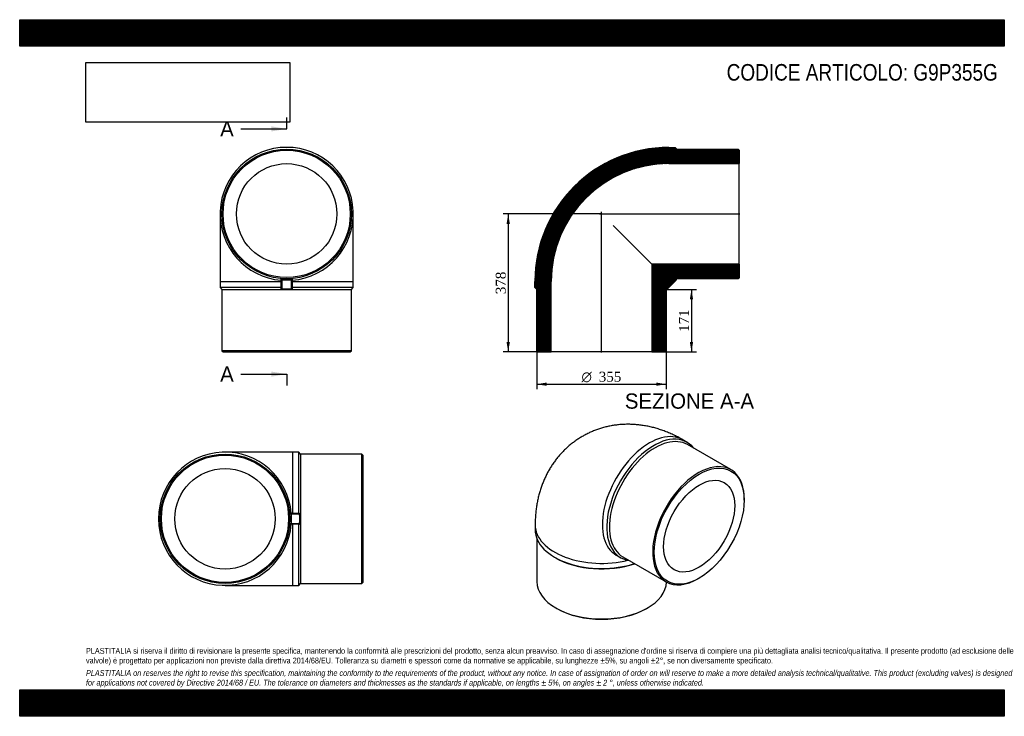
# Model space of a CAD drawing. Header units: millimetres. Extents: x 0 to 2700, y 0 to 1909.
import ezdxf
from ezdxf.enums import TextEntityAlignment as Align
from ezdxf.lldxf.tags import DXFTag

# ---------------------------------------------------------------- set-up
doc = ezdxf.new("R2010")
doc.units = ezdxf.units.MM
doc.header["$LTSCALE"] = 9.090909
for name, color, linetype in [('Default', 7, 'Continuous'), ('DV4_Default', 7, 'Continuous'), ('G9P355G', 7, 'Continuous')]:
    doc.layers.add(name, color=color, linetype=linetype)
doc.styles.add('SEACAD_Solid_Edge_ANSI', font='seans.ttf')
doc.styles.add('SEACAD_Solid_Edge_ANSI1_Symbols', font='semeca1.ttf')
doc.styles.add('SEACAD_Times_New_Roman', font='times.ttf')
tags = doc.linetypes.add('CENTER2', pattern=[28.575, 19.05, -3.175, 3.175, -3.175]).pattern_tags.tags
tags[10:11] = [DXFTag(74, 4), DXFTag(75, 0), DXFTag(340, '0'), DXFTag(46, 0.0), DXFTag(50, 0.0), DXFTag(44, 0.0), DXFTag(45, 0.0)]
tags[8:9] = [DXFTag(74, 4), DXFTag(75, 0), DXFTag(340, '0'), DXFTag(46, 0.0), DXFTag(50, 0.0), DXFTag(44, 0.0), DXFTag(45, 0.0)]
tags[6:7] = [DXFTag(74, 4), DXFTag(75, 0), DXFTag(340, '0'), DXFTag(46, 0.0), DXFTag(50, 0.0), DXFTag(44, 0.0), DXFTag(45, 0.0)]
tags[4:5] = [DXFTag(74, 4), DXFTag(75, 0), DXFTag(340, '0'), DXFTag(46, 0.0), DXFTag(50, 0.0), DXFTag(44, 0.0), DXFTag(45, 0.0)]
doc.dimstyles.new('ANSImm', dxfattribs={"dimtxt": 27.272727, "dimasz": 27.272727, "dimexe": 13.636364, "dimexo": 0, "dimgap": 6.818182, "dimtad": 1, "dimdsep": 46, "dimtxsty": 'SEACAD_Times_New_Roman', "dimblk1": '_SE_FILLED', "dimblk2": '_SE_FILLED', "dimsah": 1, "dimcen": 13.636364, "dimazin": 0, "dimtfac": 0.85, "dimtdec": 3, "dimtofl": 0, "dimtmove": 0, "dimatfit": 3, "dimfxl": 1, "dimarcsym": 0})
picture_1 = doc.add_image_def('image1.jpg', size_in_pixel=(4302, 1260))

# ---------------------------------------------------------------- blocks, each defined once
blk = doc.blocks.new('SE')
at = {"layer": 'G9P355G', "color": 7, "linetype": 'Continuous'}
for p, q in [((549.6, 1376.8), (549.6, 1191.8)), ((914.6, 1191.8), (914.6, 1376.8)), ((549.6, 1191.8), (717.1, 1191.8)), ((549.6, 1191.8), (549.6, 1174.8)), ((717.1, 1195), (717.1, 1196.3)), ((717.1, 1175.3), (717.1, 1195)), ((718.9, 1198.8), (745.2, 1198.8)), ((719.1, 1195.1), (719.1, 1172.3)), ((745.1, 1172.3), (745.1, 1195.1)), ((747.1, 1196.3), (747.1, 1195)), ((747.1, 1195), (747.1, 1175.3)), ((747.1, 1191.8), (914.6, 1191.8)), ((914.6, 1174.8), (914.6, 1191.8)), ((717.1, 1174.8), (549.6, 1174.8)), ((549.6, 1174.8), (554.6, 1169.8)), ((554.6, 1169.8), (909.6, 1169.8)), ((554.6, 1169.8), (554.6, 1001.8)), ((717.1, 1174.8), (717.1, 1175.3)), ((717.1, 1173.5), (717.1, 1174.8)), ((747.1, 1175.3), (747.1, 1174.8)), ((914.6, 1174.8), (747.1, 1174.8)), ((747.1, 1174.8), (747.1, 1173.5)), ((909.6, 1169.8), (914.6, 1174.8)), ((909.6, 1001.8), (909.6, 1169.8)), ((909.6, 1001.8), (554.6, 1001.8)), ((554.6, 1001.8), (557.6, 998.8)), ((906.6, 998.8), (909.6, 1001.8)), ((557.6, 998.8), (906.6, 998.8))]:
    blk.add_line(p, q, dxfattribs=at)
for radius in [177.5, 174.5, 137.8]:
    blk.add_circle((732.1, 1376.8), radius, dxfattribs=at)
for centre, radius, start, end in [((732.1, 1376.8), 182.5, 274.7066, 265.2934), ((848.8, 1202.1), 129.9, 181.4458, 183.0843), ((732.1, 1023.6), 172, 85.6666, 94.3334), ((615.4, 1202.1), 129.9, 356.9155, 358.5544), ((719.1, 1172.8), 2, 243.3326, 265.7813), ((732.1, 1343.8), 172, 265.6666, 274.3334)]:
    blk.add_arc(centre, radius, start, end, dxfattribs=at)
for centre, major_axis, start_param, end_param in [((719.1, 1196.5), (2, 0), 3.299547, 4.712389), ((745.1, 1196.5), (2, 0), 4.712389, 6.125231), ((719.1, 1173.7), (-2, 0), 0.157954, 1.570796), ((745.1, 1173.7), (2, 0), 4.712389, 6.125231)]:
    blk.add_ellipse(centre, major_axis=major_axis, ratio=0.707107, start_param=start_param, end_param=end_param, dxfattribs=at)
for points, knots in [([(717.1, 1196.3), (717.1, 1196.6), (717.1, 1196.9), (717.2, 1197.2), (717.2, 1197.4), (717.3, 1197.6), (717.3, 1197.8), (717.4, 1198), (717.5, 1198.1), (717.7, 1198.4), (717.8, 1198.5), (718.1, 1198.6), (718.2, 1198.7), (718.6, 1198.8), (718.8, 1198.8), (718.9, 1198.8)], [0, 0, 0, 0, 0.25, 0.25, 0.375, 0.375, 0.5, 0.5, 0.625, 0.625, 0.75, 0.75, 0.875, 0.875, 1, 1, 1, 1]), ([(745.2, 1198.8), (745.4, 1198.8), (745.6, 1198.8), (746, 1198.7), (746.1, 1198.6), (746.4, 1198.5), (746.5, 1198.4), (746.7, 1198.1), (746.8, 1198), (746.9, 1197.8), (746.9, 1197.6), (747, 1197.4), (747, 1197.2), (747.1, 1196.9), (747.1, 1196.6), (747.1, 1196.3)], [0, 0, 0, 0, 0.125, 0.125, 0.25, 0.25, 0.375, 0.375, 0.5, 0.5, 0.625, 0.625, 0.75, 0.75, 1, 1, 1, 1]), ([(718.2, 1171), (718.1, 1171.1), (718, 1171.1), (717.8, 1171.3), (717.7, 1171.4), (717.5, 1171.6), (717.4, 1171.8), (717.3, 1172), (717.3, 1172.2), (717.2, 1172.4), (717.2, 1172.5), (717.1, 1172.9), (717.1, 1173.2), (717.1, 1173.5)], [0.177087, 0.177087, 0.177087, 0.177087, 0.25, 0.25, 0.375, 0.375, 0.5, 0.5, 0.625, 0.625, 0.75, 0.75, 1, 1, 1, 1]), ([(719.1, 1172.3), (719.1, 1172), (719.1, 1171.8), (719, 1171.5), (719, 1171.3), (719, 1171), (719, 1171), (719, 1170.8), (719, 1170.8), (718.9, 1170.8)], [0, 0, 0, 0, 0.25, 0.25, 0.5, 0.5, 0.75, 0.75, 1, 1, 1, 1]), ([(745.2, 1170.8), (740.9, 1170.5), (736.5, 1170.3), (729.9, 1170.3), (727.7, 1170.4), (723.3, 1170.5), (721.1, 1170.7), (718.9, 1170.8)], [0, 0, 0, 0, 0.5, 0.5, 0.75, 0.75, 1, 1, 1, 1]), ([(745.2, 1170.8), (745.2, 1170.8), (745.2, 1170.8), (745.2, 1171), (745.2, 1171), (745.2, 1171.3), (745.1, 1171.5), (745.1, 1171.8), (745.1, 1172), (745.1, 1172.3)], [0, 0, 0, 0, 0.25, 0.25, 0.5, 0.5, 0.75, 0.75, 1, 1, 1, 1]), ([(747.1, 1173.5), (747.1, 1173.2), (747.1, 1172.9), (747, 1172.5), (747, 1172.4), (746.9, 1172.2), (746.9, 1172), (746.8, 1171.8), (746.7, 1171.6), (746.5, 1171.4), (746.4, 1171.3), (746.1, 1171.1), (746, 1171), (745.6, 1170.9), (745.4, 1170.8), (745.2, 1170.8)], [0, 0, 0, 0, 0.25, 0.25, 0.375, 0.375, 0.5, 0.5, 0.625, 0.625, 0.75, 0.75, 0.875, 0.875, 1, 1, 1, 1])]:
    blk.add_open_spline(points, degree=3, knots=knots, dxfattribs=at)
blk = doc.blocks.new('SE1')
at = {"layer": 'G9P355G', "color": 7, "linetype": 'Continuous'}
for p, q in [((1830.1, 751), (1818.1, 757.9)), ((1949.9, 676.1), (1831.1, 744.6)), ((1986.7, 592.3), (1986.7, 594.8)), ((1413.5, 524.4), (1413.5, 510.5)), ((1418.5, 486), (1418.5, 369.2)), ((1466.9, 436), (1470.5, 433.9)), ((1635.6, 441.8), (1647.6, 434.9)), ((1653.6, 437.2), (1772.4, 368.6)), ((1861.2, 377.4), (1863.3, 378.6)), ((1470.5, 296.8), (1472.6, 295.6)), ((1719.4, 295.6), (1721.5, 296.8))]:
    blk.add_line(p, q, dxfattribs=at)
for centre, major_axis, start_param, end_param in [((1726.8, 599.9), (91.2, 158), 0, 3.141593), ((1738.8, 593), (-91.2, -158), 2.906973, 6.517805), ((1742.4, 590.9), (88.7, 153.7), 0, 3.141593), ((1861.2, 522.3), (-88.7, -153.7), 2.356194, 6.283185), ((1596, 524.4), (-182.5, 0), -0.000018, 1.975699), ((1596, 510.5), (-182.5, 0), 0, 2.084236), ((1596, 506.4), (177.5, 0), 3.926991, 5.247155), ((1596, 369.2), (-177.5, 0), 0, 3.129584), ((1861.2, 522.3), (-88.7, -153.7), 0, 0.785398), ((1596, 366.8), (174.5, 0), 3.926991, 5.497787)]:
    blk.add_ellipse(centre, major_axis=major_axis, ratio=0.57735, start_param=start_param, end_param=end_param, dxfattribs=at)
for major_axis in [(87.2, 151.1), (68.9, 119.3)]:
    blk.add_ellipse((1863.3, 521.1), major_axis=major_axis, ratio=0.57735, dxfattribs=at)
blk.add_open_spline([(1818.1, 757.9), (1815.2, 759.6), (1809.1, 763), (1798.1, 768.7), (1785.7, 774.5), (1773.2, 779.8), (1760.6, 784.4), (1748, 788.5), (1735.4, 791.9), (1722.8, 794.8), (1710.2, 797), (1697.6, 798.7), (1685.2, 799.8), (1672.8, 800.3), (1660.5, 800.2), (1648.4, 799.6), (1636.4, 798.4), (1624.5, 796.6), (1612.8, 794.3), (1601.3, 791.5), (1590.1, 788.1), (1579, 784.2), (1568.2, 779.9), (1557.6, 775), (1547.4, 769.6), (1537.4, 763.8), (1527.7, 757.6), (1518.3, 750.9), (1509.3, 743.7), (1500.6, 736.2), (1492.3, 728.2), (1484.3, 719.9), (1476.7, 711.2), (1469.6, 702.2), (1462.8, 692.8), (1456.4, 683.1), (1450.4, 673), (1444.9, 662.7), (1439.7, 652), (1435, 641), (1430.8, 629.8), (1427, 618.3), (1423.6, 606.5), (1420.7, 594.4), (1418.3, 582.1), (1416.4, 569.5), (1414.9, 556.7), (1413.9, 543.7), (1413.5, 532.7), (1413.5, 526.6), (1413.5, 524.4)], degree=3, knots=[0, 0, 0, 0, 0.015264, 0.039074, 0.062811, 0.086349, 0.109658, 0.132716, 0.155509, 0.178033, 0.200291, 0.222289, 0.24404, 0.265557, 0.286857, 0.307955, 0.328869, 0.349615, 0.370208, 0.390665, 0.411001, 0.43123, 0.451367, 0.471425, 0.491419, 0.511361, 0.531265, 0.55114, 0.571, 0.590859, 0.610732, 0.630633, 0.650578, 0.670583, 0.690664, 0.710838, 0.731124, 0.751541, 0.772106, 0.79284, 0.813761, 0.834888, 0.856237, 0.877822, 0.899654, 0.921739, 0.944076, 0.96666, 0.989475, 1, 1, 1, 1], dxfattribs=at)
blk = doc.blocks.new('SE2')
at = {"layer": 'G9P355G', "color": 7, "linetype": 'Continuous'}
for p, q in [((748, 723.8), (563, 723.8)), ((748, 723.8), (748, 556.3)), ((765, 723.8), (748, 723.8)), ((765, 556.3), (765, 723.8)), ((770, 718.8), (765, 723.8)), ((770, 718.8), (770, 363.8)), ((938, 718.8), (770, 718.8)), ((938, 363.8), (938, 718.8)), ((941, 715.8), (938, 718.8)), ((941, 715.8), (941, 366.8)), ((741, 528.2), (741, 554.5)), ((743.5, 556.3), (744.9, 556.3)), ((767.5, 554.3), (744.7, 554.3)), ((744.9, 556.3), (764.5, 556.3)), ((764.5, 556.3), (765, 556.3)), ((765, 556.3), (766.3, 556.3)), ((744.9, 526.4), (743.5, 526.4)), ((744.7, 528.3), (767.5, 528.3)), ((764.5, 526.3), (744.9, 526.3)), ((748, 526.3), (748, 358.8)), ((765, 526.4), (764.5, 526.3)), ((765, 358.8), (765, 526.4)), ((766.3, 526.4), (765, 526.4)), ((563, 358.8), (748, 358.8)), ((748, 358.8), (765, 358.8)), ((765, 358.8), (770, 363.8)), ((770, 363.8), (938, 363.8)), ((938, 363.8), (941, 366.8))]:
    blk.add_line(p, q, dxfattribs=at)
for radius in [177.5, 174.5, 137.8]:
    blk.add_circle((563, 541.3), radius, dxfattribs=at)
for centre, radius, start, end in [((563, 541.3), 182.5, 4.7066, 355.2934), ((737.7, 424.6), 129.9, 86.9157, 88.5542), ((916.3, 541.3), 172, 175.6666, 184.3334), ((596, 541.3), 172, 355.6666, 4.3334), ((767, 554.3), 2, 4.1529, 26.0615), ((737.7, 658.1), 129.9, 271.4459, 273.0842), ((767, 528.3), 2, 333.1276, 355.8819)]:
    blk.add_arc(centre, radius, start, end, dxfattribs=at)
for centre, major_axis, start_param, end_param in [((743.3, 554.3), (0, 2), 4.712389, 6.125231), ((766.1, 554.3), (0, -2), 1.570796, 2.983639), ((743.3, 528.3), (0, -2), 0.157954, 1.570796), ((766.1, 528.3), (0, -2), 0.157954, 1.570796)]:
    blk.add_ellipse(centre, major_axis=major_axis, ratio=0.707107, start_param=start_param, end_param=end_param, dxfattribs=at)
for points, knots in [([(741, 554.5), (741, 554.7), (741, 554.9), (741.1, 555.2), (741.2, 555.4), (741.4, 555.6), (741.5, 555.8), (741.7, 555.9), (741.8, 556), (742.1, 556.1), (742.2, 556.2), (742.4, 556.2), (742.6, 556.3), (743, 556.3), (743.2, 556.3), (743.5, 556.3)], [0, 0, 0, 0, 0.125, 0.125, 0.25, 0.25, 0.375, 0.375, 0.5, 0.5, 0.625, 0.625, 0.75, 0.75, 1, 1, 1, 1]), ([(766.3, 556.3), (766.6, 556.3), (766.9, 556.3), (767.3, 556.3), (767.4, 556.2), (767.7, 556.2), (767.8, 556.1), (768.1, 556), (768.2, 555.9), (768.4, 555.8), (768.5, 555.6), (768.7, 555.4), (768.8, 555.3), (768.8, 555.2)], [0, 0, 0, 0, 0.25, 0.25, 0.375, 0.375, 0.5, 0.5, 0.625, 0.625, 0.75, 0.75, 0.8276219, 0.8276219, 0.8276219, 0.8276219]), ([(769, 554.5), (769, 554.5), (769, 554.5), (768.9, 554.5), (768.8, 554.4), (768.5, 554.4), (768.4, 554.4), (768, 554.4), (767.8, 554.4), (767.5, 554.3)], [0, 0, 0, 0, 0.25, 0.25, 0.5, 0.5, 0.75, 0.75, 1, 1, 1, 1]), ([(769, 554.5), (769.3, 550.1), (769.5, 545.8), (769.5, 539.2), (769.4, 537), (769.3, 532.6), (769.2, 530.4), (769, 528.2)], [0, 0, 0, 0, 0.5, 0.5, 0.75, 0.75, 1, 1, 1, 1]), ([(743.5, 526.4), (743.2, 526.4), (743, 526.4), (742.6, 526.4), (742.4, 526.5), (742.2, 526.5), (742.1, 526.6), (741.8, 526.7), (741.7, 526.8), (741.5, 526.9), (741.4, 527.1), (741.2, 527.3), (741.1, 527.5), (741, 527.8), (741, 528), (741, 528.2)], [0, 0, 0, 0, 0.25, 0.25, 0.375, 0.375, 0.5, 0.5, 0.625, 0.625, 0.75, 0.75, 0.875, 0.875, 1, 1, 1, 1]), ([(768.8, 527.4), (768.7, 527.4), (768.7, 527.3), (768.5, 527.1), (768.4, 526.9), (768.2, 526.8), (768.1, 526.7), (767.8, 526.6), (767.7, 526.5), (767.4, 526.5), (767.3, 526.4), (766.9, 526.4), (766.6, 526.4), (766.3, 526.4)], [0.1788131, 0.1788131, 0.1788131, 0.1788131, 0.25, 0.25, 0.375, 0.375, 0.5, 0.5, 0.625, 0.625, 0.75, 0.75, 1, 1, 1, 1]), ([(767.5, 528.3), (767.8, 528.3), (768, 528.3), (768.4, 528.3), (768.5, 528.3), (768.8, 528.3), (768.9, 528.2), (769, 528.2), (769, 528.2), (769, 528.2)], [0, 0, 0, 0, 0.25, 0.25, 0.5, 0.5, 0.75, 0.75, 1, 1, 1, 1])]:
    blk.add_open_spline(points, degree=3, knots=knots, dxfattribs=at)
blk = doc.blocks.new('SE4')
at = {"color": 7, "linetype": 'Continuous', "style": 'SEACAD_Solid_Edge_ANSI'}
blk.add_text('A', height=41.8, dxfattribs=at).set_placement((549.7, 1630.8), align=Align.TOP_LEFT)
blk = doc.blocks.new('SE5')
at = {"color": 7, "linetype": 'Continuous', "style": 'SEACAD_Solid_Edge_ANSI'}
blk.add_text('A', height=41.8, dxfattribs=at).set_placement((549.7, 958.8), align=Align.TOP_LEFT)
blk = doc.blocks.new('SEANNOT_GROUP')
at = {"linetype": 'Continuous'}
blk.add_hatch(color=7, dxfattribs=at).paths.add_polyline_path([(690.3, 1602.9), (732.1, 1609.8), (690.3, 1616.8)])
at = {"color": 7, "linetype": 'Continuous'}
blk.add_lwpolyline([(606.6, 1609.8), (732.1, 1609.8)], dxfattribs=at)
blk = doc.blocks.new('SEANNOT_GROUP1')
at = {"linetype": 'Continuous'}
blk.add_hatch(color=7, dxfattribs=at).paths.add_polyline_path([(690.3, 930.9), (732.1, 937.9), (690.3, 944.8)])
at = {"color": 7, "linetype": 'Continuous'}
blk.add_lwpolyline([(606.6, 937.9), (732.1, 937.9)], dxfattribs=at)
blk = doc.blocks.new('SE3')
at = {"layer": 'Default', "color": 7, "linetype": 'CENTER2'}
for p, q in [((732.1, 1609.8), (732.1, 1641.2)), ((732.1, 937.9), (732.1, 906.5))]:
    blk.add_line(p, q, dxfattribs=at)
at = {"layer": 'Default', "color": 7, "linetype": 'CENTER2', "const_width": 0.0001}
blk.add_lwpolyline([(732.1, 1609.8), (732.1, 937.9)], dxfattribs=at)
at = {"layer": 'Default'}
for name in ['SE4', 'SEANNOT_GROUP', 'SE5', 'SEANNOT_GROUP1']:
    blk.add_blockref(name, (0, 0), dxfattribs=at)
blk = doc.blocks.new('SE6')
at = {"layer": 'G9P355G', "linetype": 'Continuous'}
h = blk.add_hatch(dxfattribs=at)
h.set_pattern_fill('LINE', scale=0.629921, angle=45, style=0)
edge = h.paths.add_edge_path()
edge.add_line((1970.3, 1554.3), (1802.3, 1554.3))
edge.add_line((1802.3, 1554.3), (1797.3, 1559.3))
edge.add_line((1797.3, 1559.3), (1780.3, 1559.3))
edge.add_arc((1780.3, 1191.8), 367.5, 90, 180)
edge.add_line((1412.8, 1191.8), (1412.8, 1174.8))
edge.add_line((1412.8, 1174.8), (1417.8, 1169.8))
edge.add_line((1417.8, 1169.8), (1417.8, 1001.8))
edge.add_line((1417.8, 1001.8), (1420.8, 998.8))
edge.add_line((1420.8, 998.8), (1457.5, 998.8))
edge.add_line((1457.5, 998.8), (1457.5, 1191.8))
edge.add_arc((1780.3, 1191.8), 322.8, 90, 180, ccw=False)
edge.add_line((1780.3, 1514.6), (1973.3, 1514.6))
edge.add_line((1973.3, 1514.6), (1973.3, 1551.3))
edge.add_line((1973.3, 1551.3), (1970.3, 1554.3))
h = blk.add_hatch(dxfattribs=at)
h.set_pattern_fill('LINE', scale=0.629921, angle=45, style=0)
edge = h.paths.add_edge_path()
edge.add_line((1733.1, 1239), (1733.1, 998.8))
edge.add_line((1733.1, 998.8), (1769.8, 998.8))
edge.add_line((1769.8, 998.8), (1772.8, 1001.8))
edge.add_line((1772.8, 1001.8), (1772.8, 1169.8))
edge.add_line((1772.8, 1169.8), (1773.3, 1170.3))
edge.add_arc((1773, 1175.3), 5, 273.6432, 315)
edge.add_line((1776.6, 1171.8), (1800.4, 1195.6))
edge.add_arc((1796.8, 1199.2), 5, 315, 356.3568)
edge.add_line((1801.8, 1198.8), (1802.3, 1199.3))
edge.add_line((1802.3, 1199.3), (1970.3, 1199.3))
edge.add_line((1970.3, 1199.3), (1973.3, 1202.3))
edge.add_line((1973.3, 1202.3), (1973.3, 1239))
edge.add_line((1973.3, 1239), (1733.1, 1239))
at = {"layer": 'DV4_Default', "color": 7, "linetype": 'CENTER2'}
for p, q in [((1595.3, 997.1), (1595.3, 1382.2)), ((1590, 1376.8), (1975.1, 1376.8))]:
    blk.add_line(p, q, dxfattribs=at)
at = {"layer": 'G9P355G', "color": 7, "linetype": 'Continuous'}
for p, q in [((1780.3, 1559.3), (1797.3, 1559.3)), ((1797.3, 1559.3), (1802.3, 1554.3)), ((1802.3, 1554.3), (1970.3, 1554.3)), ((1970.3, 1554.3), (1973.3, 1551.3)), ((1973.3, 1551.3), (1973.3, 1514.6)), ((1780.3, 1514.6), (1973.3, 1514.6)), ((1973.3, 1239), (1973.3, 1514.6)), ((1627.1, 1345.1), (1733.1, 1239)), ((1733.1, 1239), (1733.1, 998.8)), ((1973.3, 1239), (1733.1, 1239)), ((1973.3, 1239), (1973.3, 1202.3)), ((1412.8, 1174.8), (1412.8, 1191.8)), ((1457.5, 998.8), (1457.5, 1191.8)), ((1776.6, 1171.8), (1800.4, 1195.6)), ((1800.4, 1195.6), (1800.4, 1195.6)), ((1802.3, 1199.3), (1801.8, 1198.8)), ((1970.3, 1199.3), (1802.3, 1199.3)), ((1973.3, 1202.3), (1970.3, 1199.3)), ((1417.8, 1169.8), (1412.8, 1174.8)), ((1417.8, 1001.8), (1417.8, 1169.8)), ((1773.3, 1170.3), (1772.8, 1169.8)), ((1772.8, 1169.8), (1772.8, 1001.8)), ((1420.8, 998.8), (1417.8, 1001.8)), ((1772.8, 1001.8), (1769.8, 998.8)), ((1420.8, 998.8), (1457.5, 998.8)), ((1733.1, 998.8), (1457.5, 998.8)), ((1733.1, 998.8), (1769.8, 998.8))]:
    blk.add_line(p, q, dxfattribs=at)
for centre, radius, start, end in [((1780.3, 1191.8), 367.5, 90, 180), ((1780.3, 1191.8), 322.8, 90, 180), ((1796.8, 1199.2), 5, 315, 356.3568), ((1773, 1175.3), 5, 273.6432, 315)]:
    blk.add_arc(centre, radius, start, end, dxfattribs=at)
blk = doc.blocks.new('DMBLK189')
at = {"layer": 'Default', "linetype": 'Continuous'}
for points in [[(1846.7, 1142.6), (1842.1, 1169.8), (1837.6, 1142.6)], [(1846.7, 1026.1), (1837.6, 1026.1), (1842.1, 998.8)]]:
    blk.add_hatch(color=7, dxfattribs=at).paths.add_polyline_path(points)
at = {"layer": 'Default', "color": 7, "linetype": 'Continuous'}
for p, q in [((1772.8, 1169.8), (1855.8, 1169.8)), ((1842.1, 1169.8), (1842.1, 998.8)), ((1733.1, 998.8), (1855.8, 998.8))]:
    blk.add_line(p, q, dxfattribs=at)
at = {"layer": 'Default', "color": 7, "linetype": 'Continuous', "style": 'SEACAD_Times_New_Roman'}
blk.add_text('171', height=27.27, rotation=90, dxfattribs=at).set_placement((1808, 1053.3), align=Align.TOP_LEFT)
blk = doc.blocks.new('_SE_FILLED')
at = {"color": 0}
blk.add_line((0, 0), (-1, 0), dxfattribs=at)
blk.add_solid([(0, 0), (-1, -0.1665), (-1, 0.1665), (0, 0)], dxfattribs=at)
blk = doc.blocks.new('GDimGGroup')
at = {"layer": 'Default', "linetype": 'Continuous'}
for points in [[(1445.1, 905.6), (1445.1, 914.7), (1417.8, 910.1)], [(1745.6, 905.6), (1772.8, 910.1), (1745.6, 914.7)]]:
    blk.add_hatch(color=7, dxfattribs=at).paths.add_polyline_path(points)
at = {"layer": 'Default', "color": 7, "linetype": 'Continuous'}
for p, q in [((1417.8, 1001.8), (1417.8, 896.5)), ((1772.8, 1001.8), (1772.8, 896.5)), ((1417.8, 910.1), (1772.8, 910.1))]:
    blk.add_line(p, q, dxfattribs=at)
for s, height, style, p in [('O', 27.3, 'SEACAD_Solid_Edge_ANSI1_Symbols', (1540.6, 944.2)), ('355', 27.27, 'SEACAD_Times_New_Roman', (1588, 944.2))]:
    blk.add_text(s, height=height, dxfattribs=dict(at, style=style)).set_placement(p, align=Align.TOP_LEFT)
blk = doc.blocks.new('DMBLK190')
at = {"layer": 'Default', "linetype": 'Continuous'}
for points in [[(1335.1, 1349.6), (1344.2, 1349.6), (1339.6, 1376.8)], [(1335.1, 1026.1), (1339.6, 998.8), (1344.2, 1026.1)]]:
    blk.add_hatch(color=7, dxfattribs=at).paths.add_polyline_path(points)
at = {"layer": 'Default', "color": 7, "linetype": 'Continuous'}
for p, q in [((1595.3, 1376.8), (1326, 1376.8)), ((1339.6, 1376.8), (1339.6, 998.8)), ((1457.5, 998.8), (1326, 998.8))]:
    blk.add_line(p, q, dxfattribs=at)
at = {"layer": 'Default', "color": 7, "linetype": 'Continuous', "style": 'SEACAD_Times_New_Roman'}
blk.add_text('378', height=27.27, rotation=90, dxfattribs=at).set_placement((1305.5, 1156.8), align=Align.TOP_LEFT)

msp = doc.modelspace()

# ---------------------------------------------------------------- hatches: boundary and pattern name
at = {"layer": 'Default', "linetype": 'Continuous'}
h = msp.add_hatch(dxfattribs=at)
h.set_pattern_fill('LINE', scale=0.629921, angle=45, style=0)
h.paths.add_polyline_path([(2700, 1836.364), (2700, 1909.091), (0, 1909.091), (0, 1836.364)])
for points in [[(2700, 1836.364), (2700, 1909.091), (0, 1909.091), (0, 1836.364)], [(2700, 0), (2700, 72.727), (0, 72.727), (0, 0)]]:
    msp.add_hatch(color=7, dxfattribs=at).paths.add_polyline_path(points)
h = msp.add_hatch(dxfattribs=at)
h.set_pattern_fill('LINE', scale=0.629921, angle=45, style=0)
h.paths.add_polyline_path([(2700, 0), (2700, 72.727), (0, 72.727), (0, 0)])

# ---------------------------------------------------------------- linework, layer by layer
at = {"layer": 'Default', "color": 7, "linetype": 'Continuous'}
for p, q in [((0, 1909.091), (2700, 1909.091)), ((0, 1836.364), (0, 1909.091)), ((2700, 1909.091), (2700, 1836.364)), ((2700, 1836.364), (0, 1836.364)), ((0, 72.727), (2700, 72.727)), ((0, 0), (0, 72.727)), ((2700, 72.727), (2700, 0)), ((2700, 0), (0, 0))]:
    msp.add_line(p, q, dxfattribs=at)

# ---------------------------------------------------------------- block references
at = {"layer": 'Default'}
for name in ['SE3', 'SE', 'SE6', 'GDimGGroup', 'SE1', 'SE2']:
    msp.add_blockref(name, (0, 0), dxfattribs=at)

# ---------------------------------------------------------------- texts
at = {"layer": 'Default', "color": 7, "linetype": 'Continuous', "style": 'SEACAD_Solid_Edge_ANSI'}
msp.add_text('SEZIONE A-A', height=41.81818, dxfattribs=at).set_placement((1659.481, 884.798), align=Align.TOP_LEFT)
at = {"layer": 'Default', "attachment_point": 1}
for s, insert, char_height, width in [('{\\fArial Narrow|b0||i0||c0|p34;\\C7;\\H45.45454545;\\W1.;CODICE ARTICOLO: G9P355G}', (1938.609, 1787.552), 45.45455, 758.28073), ("{\\fArial Narrow|b0||i0||c0|p34;\\C7;\\H15.90909091;\\W1.;PLASTITALIA si riserva il diritto di revisionare la presente specifica, mantenendo la conformità alle prescrizioni del prodotto, senza alcun preavviso. In caso di assegnazione d'ordine si riserva di compiere una più dettagliata analisi tecnico/qualitativa. Il presente prodotto (ad esclusione delle \\P}{\\fArial Narrow|b0||i0||c0|p34;\\C7;\\H15.90909091;\\W1.;valvole) è progettato per applicazioni non previste dalla direttiva 2014/68/EU. Tolleranza su diametri e spessori come da normative se applicabile, su lunghezze ±5%, su angoli ±2°, se non diversamente specificato.\\P}{\\fArial Narrow|b0||i0||c0|p34;\\C7;\\H4.545454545;\\W1.;   \\P}{\\fArial Narrow|b0||i1||c0|p34;\\C7;\\H15.90909091;\\W1.;PLASTITALIA on reserves the right to revise this specification, maintaining the conformity to the requirements of the product, without any notice. In case of assignation of order on will reserve to make a more detailed analysis technical/qualitative. This product (excluding valves) is designed \\P}{\\fArial Narrow|b0||i1||c0|p34;\\C7;\\H15.90909091;\\W1.;for applications not covered by Directive 2014/68 / EU. The tolerance on diameters and thicknesses as the standards if applicable, on lengths ± 5%, on angles ± 2 °, unless otherwise indicated.\\P}", (181.818, 187.294), 15.909091, 2336.36364)]:
    msp.add_mtext(s, dxfattribs=dict(at, insert=insert, char_height=char_height, width=width))

# ---------------------------------------------------------------- dimensions: what is measured, and where the dimension line sits
at = {"layer": 'Default', "color": 7, "linetype": 'Continuous'}
for base, p1, p2, picture, middle in [((1292.644, 1058.95), (1595.333, 1376.839), (1457.533, 998.839), 'DMBLK190', (1339.631, 1187.839)), ((1842.135, 998.839), (1772.833, 1169.839), (1733.133, 998.839), 'DMBLK189', (1842.135, 1084.339))]:
    dim = msp.add_linear_dim(base=base, p1=p1, p2=p2, angle=90, text='\\A1;<>', dimstyle='ANSImm', dxfattribs=at)
    dim.commit()
    dim.dimension.update_dxf_attribs({"geometry": picture, "text_midpoint": middle, "dimtype": 160})

# ---------------------------------------------------------------- pictures from other files: only their frames are drawn
image = msp.add_image(picture_1, insert=(181.818, 1628.211), size_in_units=(558.701, 163.636))
image.dxf.flags = 7

doc.saveas('drawing.dxf')
